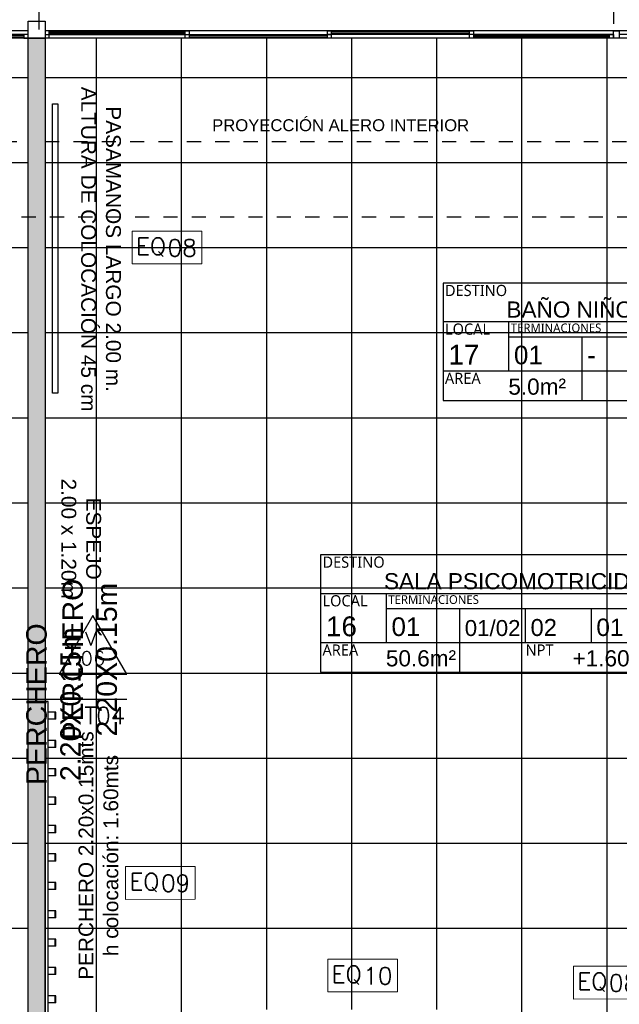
# Model space of a CAD drawing. Header units: metres. Extents: x -4243 to 4656, y 1445 to 4258.
# Tile 26 of 42: x 4487.58 to 4491.81, y 1575.73 to 1582.67. Entities that reach past the tile are written whole.
import ezdxf
from ezdxf.enums import TextEntityAlignment as Align

# ---------------------------------------------------------------- set-up
doc = ezdxf.new("R2010")
doc.units = ezdxf.units.M
doc.header["$LTSCALE"] = 0.3
for name, pattern in [('ACAD_ISO12W100', [21, 12, -3, 0, -3, 0, -3]), ('DASHDOT', [1, 0.5, -0.25, 0, -0.25]), ('RAYITAS', [0.375, 0.25, -0.125])]:
    doc.linetypes.add(name, pattern=pattern)
for name, color, linetype in [('0 notas JP', 4, 'Continuous'), ('A ALUMINIO', 4, 'Continuous'), ('A EQUIPAMIENTO', 4, 'Continuous'), ('A HATCH TABIQUE', 254, 'Continuous'), ('A HERRERÍA', 4, 'Continuous'), ('A MURO VISTO', 2, 'Continuous'), ('A PAVIMENTO', 253, 'Continuous'), ('A PROYEECIÓN CUBIERTA', 242, 'Continuous'), ('A TABIQUE', 2, 'Continuous'), ('TXT', 3, 'Continuous'), ('TXT 1.100', 3, 'Continuous'), ('TXT PLANILLAS', 3, 'Continuous'), ('TXT TERMINACIONES', 3, 'Continuous')]:
    doc.layers.add(name, color=color, linetype=linetype)
doc.styles.add('arial', font='arial.ttf')
doc.styles.add('atributo', font='romans.shx', dxfattribs={"height": 0.12})
doc.styles.add('ROMANS', font='romans', dxfattribs={"height": 2})
doc.styles.get("Standard").update_dxf_attribs({"font": 'arial.ttf'})
doc.styles.add('Tahoma', font='tahoma.ttf')
doc.styles.add('TXT-100-S', font='l_10646.ttf')
doc.styles.add('TXT-ANOT', font='arial.ttf')
pattern_1 = [(180, (4432.9265, 1437.6616), (-4e-16, -0.6), []), (270, (4432.9265, 1437.6616), (0.6, -4e-16), [])]

# ---------------------------------------------------------------- blocks, each defined once
blk = doc.blocks.new('A02')
for p, q in [((-3.9799, 0), (0, 0)), ((-3.9799, -0.05), (0, -0.05)), ((-0.885, -0.05), (-0.885, -0.05))]:
    blk.add_line(p, q)
at = {"color": 8}
for p, q in [((-2.9558, -0.0073), (-3.9499, -0.0073)), ((-2.9558, -0.0173), (-3.9499, -0.0173)), ((-1.9316, -0.0323), (-2.9258, -0.0323)), ((-1.9316, -0.0423), (-2.9258, -0.0423)), ((-0.965, -0.0323), (-1.86, -0.0323)), ((-0.965, -0.0423), (-1.86, -0.0423)), ((-0.04, -0.0073), (-0.935, -0.0073)), ((-0.04, -0.0173), (-0.935, -0.0173))]:
    blk.add_line(p, q, dxfattribs=at)
at = {"linetype": 'ByBlock'}
for p, q in [((-3.9499, -0.025), (-1.9, -0.025)), ((-1.86, -0.025), (-0.04, -0.025))]:
    blk.add_line(p, q, dxfattribs=at)
for points in [[(-3.9499, -0.025), (-3.9499, 0), (-3.9799, 0), (-3.9799, -0.025)], [(-2.9258, -0.05), (-2.9258, 0), (-2.9558, 0), (-2.9558, -0.05)], [(-1.9, 0), (-1.9, -0.05), (-1.93, -0.05), (-1.93, 0)], [(-1.86, 0), (-1.9, 0), (-1.9, -0.05), (-1.86, -0.05)], [(-0.935, -0.05), (-0.935, 0), (-0.965, 0), (-0.965, -0.05)], [(0, 0), (-0.04, 0), (-0.04, -0.05), (0, -0.05)]]:
    blk.add_lwpolyline(points, close=True, dxfattribs=at)
blk = doc.blocks.new('LOCAL_PLANTA')
for p, q in [((0, 0.6345), (2.74, 0.6345)), ((0.5306, 0.2383), (0.5306, 0.6345)), ((0.5306, 0.5119), (2.74, 0.5119)), ((1.1204, 0), (1.1204, 0.5119)), ((1.6504, 0.2383), (1.6504, 0.5119)), ((2.1804, 0.2383), (2.1804, 0.5119)), ((0, 0.2383), (2.74, 0.2383))]:
    blk.add_line(p, q)
blk.add_lwpolyline([(0, 0), (2.74, 0), (2.74, 0.9456), (0, 0.9456)], close=True)
at = {"width": 1.204722, "attachment_point": 1, "style": 'TXT-100-S'}
for s, insert, char_height in [('DESTINO', (0.015, 0.9306), 0.09), ('LOCAL', (0.015, 0.6195), 0.09), ('TERMINACIONES', (0.5456, 0.6195), 0.07), ('AREA', (0.015, 0.2233), 0.09), ('NPT', (1.6504, 0.2233), 0.09)]:
    blk.add_mtext(s, dxfattribs=dict(at, insert=insert, char_height=char_height))
at = {"style": 'arial'}
for tag, p, height in [('DESTINO', (0.5102, 0.6672), 0.16), ('NºLOCAL', (0.0436, 0.2889), 0.16), ('PISO', (0.5706, 0.291), 0.15), ('ZOC', (1.1604, 0.291), 0.15), ('PARED', (1.6904, 0.291), 0.14), ('TECHO', (2.2204, 0.291), 0.14), ('AREA', (0.5256, 0.0465), 0.15), ('NPT', (2.0286, 0.0465), 0.15)]:
    blk.add_attdef(tag, p, '', height=height, dxfattribs=at)
blk = doc.blocks.new('equipamiento')
at = {"lineweight": 0}
blk.add_lwpolyline([(2005.1724, 1488.5092), (2005.1724, 1488.2778), (2005.6633, 1488.2783), (2005.6633, 1488.5092)], close=True, dxfattribs=at)
at = {"lineweight": 0, "insert": (2005.1995, 1488.462), "char_height": 0.12, "attachment_point": 1}
blk.add_mtext_dynamic_manual_height_columns('{\\Fromans|c0;EQ}', width=0.097626, gutter_width=7.5, heights=[0], dxfattribs=at)
blk = doc.blocks.new('equipamiento.')
blk.add_blockref('equipamiento', (0, 0))
at = {"style": 'atributo'}
blk.add_attdef('00', (2005.4221, 1488.3312), '', height=0.12, dxfattribs=at)
blk = doc.blocks.new('*U516')
at = {"linetype": 'DASHDOT'}
blk.add_line((0, -7.94), (0, -1640.17), dxfattribs=at)
at = {"style": 'Tahoma', "flags": 8}
for tag, p in [('NOMBRE_DE_CORTE_1', (0, 0)), ('NOMBRE_DE_CORTE_2', (0, -1648.11))]:
    blk.add_attdef(tag, text='', height=4, dxfattribs=at).set_placement(p, align=Align.BOTTOM_CENTER)
for tag, p in [('NUMERO_DE_PAGINA_1', (0, -1.59)), ('NUMERO_DE_PAGINA_2', (0, -1649.7))]:
    blk.add_attdef(tag, text='', height=3, dxfattribs=at).set_placement(p, align=Align.TOP_CENTER)
blk = doc.blocks.new('TIPO_MURO')
at = {"linetype": 'Continuous'}
blk.add_line((-1.1606, 0), (0, 0), dxfattribs=at)
at = {"style": 'ROMANS', "oblique": 0.17453}
blk.add_attdef('M00', text='', height=0.15, dxfattribs=at).set_placement((-0.6056, 0.2203), align=Align.TOP_LEFT)
blk = doc.blocks.new('A$C4CB05E78')
at = {"layer": 'TXT PLANILLAS'}
ref = blk.add_blockref('TIPO_MURO', (14.0092, 5.0737), dxfattribs=dict(at, xscale=-0.8, yscale=0.8, zscale=0.8, rotation=180))
ref.add_attrib('M00', 'T04', dxfattribs={"layer": '0', "height": 0.12, "style": 'ROMANS', "oblique": 0.17453}).set_placement((13.9978, 5.0175), align=Align.TOP_RIGHT)
blk = doc.blocks.new('*U521')
blk.add_lwpolyline([(-0.368, -0.197), (0.366, -0.197), (-0.001, 0.439)], close=True)
at = {"style": 'ROMANS', "width": 1.1}
blk.add_text('V', height=0.15, dxfattribs=at).set_placement((-0.088, 0.112))
at = {"color": 0, "linetype": 'ByBlock', "style": 'ROMANS', "width": 1.05}
blk.add_attdef('NRO', text='', height=0.15, dxfattribs=at).set_placement((0, -0.027), align=Align.MIDDLE)
blk = doc.blocks.new('Perchero 2.20')
for p, q in [((3046.6035, 1813.781), (3046.5816, 1813.781)), ((3046.6036, 1813.7809), (3046.6036, 1811.581)), ((3046.6566, 1813.706), (3046.6036, 1813.706)), ((3046.6536, 1813.706), (3046.6536, 1813.656)), ((3046.6566, 1813.706), (3046.6566, 1813.656)), ((3046.6566, 1813.656), (3046.6036, 1813.656)), ((3046.6566, 1813.506), (3046.6036, 1813.506)), ((3046.6536, 1813.506), (3046.6536, 1813.456)), ((3046.6566, 1813.506), (3046.6566, 1813.456)), ((3046.6566, 1813.456), (3046.6036, 1813.456)), ((3046.6566, 1813.306), (3046.6036, 1813.306)), ((3046.6536, 1813.306), (3046.6536, 1813.256)), ((3046.6566, 1813.306), (3046.6566, 1813.256)), ((3046.6566, 1813.256), (3046.6036, 1813.256)), ((3046.6566, 1813.106), (3046.6036, 1813.106)), ((3046.6536, 1813.106), (3046.6536, 1813.056)), ((3046.6566, 1813.106), (3046.6566, 1813.056)), ((3046.6566, 1813.056), (3046.6036, 1813.056)), ((3046.6566, 1812.906), (3046.6036, 1812.906)), ((3046.6536, 1812.906), (3046.6536, 1812.856)), ((3046.6566, 1812.906), (3046.6566, 1812.856)), ((3046.6566, 1812.856), (3046.6036, 1812.856)), ((3046.6566, 1812.706), (3046.6036, 1812.706)), ((3046.6566, 1812.656), (3046.6036, 1812.656)), ((3046.6536, 1812.706), (3046.6536, 1812.656)), ((3046.6566, 1812.706), (3046.6566, 1812.656)), ((3046.6566, 1812.506), (3046.6036, 1812.506)), ((3046.6566, 1812.456), (3046.6036, 1812.456)), ((3046.6536, 1812.506), (3046.6536, 1812.456)), ((3046.6566, 1812.506), (3046.6566, 1812.456)), ((3046.6566, 1812.306), (3046.6036, 1812.306)), ((3046.6536, 1812.306), (3046.6536, 1812.256)), ((3046.6566, 1812.306), (3046.6566, 1812.256)), ((3046.6566, 1812.256), (3046.6036, 1812.256)), ((3046.6566, 1812.106), (3046.6036, 1812.106)), ((3046.6536, 1812.106), (3046.6536, 1812.056)), ((3046.6566, 1812.106), (3046.6566, 1812.056)), ((3046.6566, 1812.056), (3046.6036, 1812.056)), ((3046.6566, 1811.906), (3046.6036, 1811.906)), ((3046.6536, 1811.906), (3046.6536, 1811.856)), ((3046.6566, 1811.906), (3046.6566, 1811.856)), ((3046.6566, 1811.856), (3046.6036, 1811.856)), ((3046.6566, 1811.706), (3046.6036, 1811.706)), ((3046.6536, 1811.706), (3046.6536, 1811.656)), ((3046.6566, 1811.706), (3046.6566, 1811.656)), ((3046.6566, 1811.656), (3046.6036, 1811.656)), ((3046.6036, 1811.581), (3046.5816, 1811.581))]:
    blk.add_line(p, q)
blk.add_lwpolyline([(3046.5816, 1813.781), (3046.5816, 1811.581)])

msp = doc.modelspace()

# ---------------------------------------------------------------- hatches: boundary and pattern name
at = {"layer": 'A HATCH TABIQUE'}
h = msp.add_hatch(color=256, dxfattribs=at)
h.dxf.hatch_style = 1
h.paths.add_polyline_path([(4487.64343, 1582.53922), (4487.76353, 1582.53922), (4487.76353, 1574.88922), (4487.64343, 1574.88922)])
at = {"layer": 'A PAVIMENTO'}
h = msp.add_hatch(dxfattribs=at)
h.set_pattern_fill('_USER', color=256, scale=0.6, angle=900, double=1, pattern_type=0)
h.set_pattern_definition(pattern_1)
h.paths.add_polyline_path([(4487.64343, 1582.53922), (4487.6436, 1575.18923), (4484.9636, 1575.18923), (4484.96359, 1574.98921), (4483.66365, 1574.98922), (4483.66353, 1582.53922)])
h = msp.add_hatch(dxfattribs=at)
h.set_pattern_fill('_USER', color=256, scale=0.6, angle=900, double=1, pattern_type=0)
h.set_pattern_definition(pattern_1)
h.paths.add_polyline_path([(4493.67427, 1582.53922), (4493.67429, 1578.44207), (4495.79429, 1578.44207), (4495.79429, 1575.18922), (4490.84349, 1575.18921), (4490.84349, 1575.68921), (4489.06353, 1575.68921), (4489.06353, 1574.98922), (4487.76353, 1574.98922), (4487.76353, 1582.53921)])

# ---------------------------------------------------------------- linework, layer by layer
at = {"layer": 'A ALUMINIO'}
for p, q in [((4487.76343, 1582.58922), (4487.76343, 1582.56422)), ((4493.67425, 1582.58922), (4487.76343, 1582.58922)), ((4487.79335, 1582.53922), (4487.79335, 1582.58922)), ((4493.67425, 1582.53922), (4487.76343, 1582.53922)), ((4489.75494, 1582.56422), (4489.78205, 1582.56422)), ((4489.78205, 1582.56422), (4489.75494, 1582.56422))]:
    msp.add_line(p, q, dxfattribs=at)
at = {"layer": 'A ALUMINIO', "color": 252}
for p, q in [((4488.75096, 1582.5815), (4487.79335, 1582.5815)), ((4490.75602, 1582.58193), (4489.78205, 1582.58192)), ((4488.75096, 1582.5715), (4487.79335, 1582.57149)), ((4488.78096, 1582.5565), (4489.75494, 1582.55652)), ((4488.78096, 1582.5465), (4489.75494, 1582.54652)), ((4490.75602, 1582.57193), (4489.78205, 1582.57192)), ((4490.78602, 1582.55693), (4491.74363, 1582.55694)), ((4490.78602, 1582.54694), (4491.74363, 1582.54694))]:
    msp.add_line(p, q, dxfattribs=at)
at = {"layer": 'A ALUMINIO', "linetype": 'ByBlock'}
for p, q in [((4487.76343, 1582.56422), (4489.75494, 1582.56421)), ((4491.77355, 1582.56421), (4489.78205, 1582.56422)), ((4493.63428, 1582.56421), (4491.81355, 1582.56421))]:
    msp.add_line(p, q, dxfattribs=at)
at = {"layer": 'A ALUMINIO'}
for points in [[(4487.64343, 1582.65922), (4487.76343, 1582.65922), (4487.76343, 1582.53922), (4487.64343, 1582.53922)], [(4488.75096, 1582.58922), (4488.78096, 1582.58922), (4488.78096, 1582.53922), (4488.75096, 1582.53922)], [(4489.75494, 1582.58922), (4489.78205, 1582.58922), (4489.78205, 1582.53922), (4489.75494, 1582.53922)], [(4490.75602, 1582.58922), (4490.78602, 1582.58922), (4490.78602, 1582.53922), (4490.75602, 1582.53922)], [(4491.74363, 1582.56421), (4491.77355, 1582.56421), (4491.77355, 1582.53922), (4491.74363, 1582.53922)]]:
    msp.add_lwpolyline(points, close=True, dxfattribs=at)
at = {"layer": 'A ALUMINIO', "linetype": 'ByBlock'}
msp.add_lwpolyline([(4491.81355, 1582.53922), (4491.77355, 1582.53922), (4491.77355, 1582.58922), (4491.81355, 1582.58922)], close=True, dxfattribs=at)
at = {"layer": 'A EQUIPAMIENTO'}
msp.add_lwpolyline([(4487.85304, 1580.03611), (4487.81718, 1580.03611), (4487.81718, 1582.07581), (4487.85304, 1582.07581)], close=True, dxfattribs=at)
at = {"layer": 'A MURO VISTO', "linetype": 'RAYITAS'}
msp.add_lwpolyline([(4485.56365, 1582.53922), (4485.56365, 1583.33921), (4491.77355, 1583.33921), (4491.77355, 1582.53949)], dxfattribs=at)
at = {"layer": 'A PROYEECIÓN CUBIERTA', "linetype": 'RAYITAS'}
for p, q in [((4483.66353, 1581.80953), (4487.64353, 1581.80953)), ((4487.76353, 1581.80953), (4493.67429, 1581.80953))]:
    msp.add_line(p, q, dxfattribs=at)
at = {"layer": 'A TABIQUE'}
msp.add_lwpolyline([(4487.64343, 1582.53922), (4487.76353, 1582.53922), (4487.76353, 1574.88922), (4487.64343, 1574.88922)], close=True, dxfattribs=at)
at = {"layer": 'TXT'}
msp.add_line((4487.72161, 1582.59957), (4487.72161, 1582.74899), dxfattribs=at)

# ---------------------------------------------------------------- block references
at = {"layer": '0 notas JP', "linetype": 'ACAD_ISO12W100', "xscale": -0.035, "yscale": 0.035, "zscale": 0.035, "rotation": 90}
msp.add_blockref('*U516', (4446.72019, 1581.27924), dxfattribs=at)
at = {"layer": 'A ALUMINIO', "color": 6, "rotation": 180}
msp.add_blockref('A02', (4483.66353, 1582.53922), dxfattribs=at)
at = {"layer": 'A EQUIPAMIENTO', "xscale": -1, "rotation": 180}
msp.add_blockref('Perchero 2.20', (1441.18183, 3389.442), dxfattribs=at)
at = {"layer": 'A HERRERÍA'}
msp.add_blockref('A$C4CB05E78', (4474.33197, 1572.80412), dxfattribs=at)
at = {"layer": 'TXT PLANILLAS'}
ref = msp.add_blockref('equipamiento.', (2483.20583, 92.66839), dxfattribs=at)
ref.add_attrib('00', '08', (4488.6279, 1580.99959), dxfattribs={"height": 0.12, "rotation": 360, "style": 'atributo'})
at = {"layer": 'TXT PLANILLAS', "extrusion": (0, 0, -1)}
ref = msp.add_blockref('*U521', (-4488.10128, 1578.18311), dxfattribs=dict(at, xscale=-0.65, yscale=0.65, zscale=-0.65))
ref.add_attrib('NRO', '06', dxfattribs={"layer": '0', "color": 0, "linetype": 'ByBlock', "ltscale": 0.5, "height": 0.0975, "rotation": 180, "style": 'ROMANS', "text_generation_flag": 6, "width": 1.05}).set_placement((4488.10128, 1578.16551), align=Align.MIDDLE)
at = {"layer": 'TXT PLANILLAS'}
ref = msp.add_blockref('equipamiento.', (2483.15951, 88.18844), dxfattribs=at)
ref.add_attrib('00', '09', (4488.58158, 1576.51964), dxfattribs={"height": 0.12, "rotation": 360, "style": 'atributo'})
ref = msp.add_blockref('equipamiento.', (2484.5857, 87.53545), dxfattribs=at)
ref.add_attrib('00', '10', (4490.00777, 1575.86666), dxfattribs={"height": 0.12, "rotation": 360, "style": 'atributo'})
ref = msp.add_blockref('equipamiento.', (2486.31822, 87.48541), dxfattribs=at)
ref.add_attrib('00', '08', (4491.74029, 1575.81662), dxfattribs={"height": 0.12, "rotation": 360, "style": 'atributo'})
at = {"layer": 'TXT TERMINACIONES', "extrusion": (0, 0, -1)}
ref = msp.add_blockref('LOCAL_PLANTA', (-4490.57063, 1579.98363), dxfattribs=dict(at, xscale=-0.8759099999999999, yscale=0.8759099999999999, zscale=-0.8759099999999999))
ref.add_attrib('NPT', '+1.60', (4492.34746, 1580.02436), dxfattribs={"layer": '0', "ltscale": 0.5, "height": 0.113868, "rotation": 180, "style": 'arial', "text_generation_flag": 6})
ref.add_attrib('AREA', '5.0m²', (4491.03097, 1580.02436), dxfattribs={"layer": '0', "ltscale": 0.5, "height": 0.113868, "rotation": 180, "style": 'arial', "text_generation_flag": 6})
ref.add_attrib('TECHO', '02', (4492.51547, 1580.23857), dxfattribs={"layer": '0', "ltscale": 0.5, "height": 0.122627, "rotation": 180, "style": 'arial', "text_generation_flag": 6})
ref.add_attrib('PARED', '01/02', (4492.05124, 1580.23857), dxfattribs={"layer": '0', "ltscale": 0.5, "height": 0.119861, "rotation": 180, "style": 'arial', "text_generation_flag": 6})
ref.add_attrib('PISO', '01', (4491.0704, 1580.23857), dxfattribs={"layer": '0', "ltscale": 0.5, "height": 0.131386, "rotation": 180, "style": 'arial', "text_generation_flag": 6})
ref.add_attrib('ZOC', '-', (4491.587, 1580.23857), dxfattribs={"layer": '0', "ltscale": 0.5, "height": 0.13139, "rotation": 180, "style": 'arial', "text_generation_flag": 6})
ref.add_attrib('NºLOCAL', '17', (4490.60879, 1580.23671), dxfattribs={"layer": '0', "color": 0, "ltscale": 0.5, "height": 0.140146, "rotation": 180, "style": 'arial', "text_generation_flag": 6})
ref.add_attrib('DESTINO', 'BAÑO NIÑOS III', (4491.01752, 1580.56802), dxfattribs={"layer": '0', "ltscale": 0.5, "height": 0.1138683, "rotation": 180, "style": 'arial', "text_generation_flag": 6})
ref = msp.add_blockref('LOCAL_PLANTA', (-4489.70687, 1578.06809), dxfattribs=dict(at, xscale=-0.8759099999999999, yscale=0.8759099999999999, zscale=-0.8759099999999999))
ref.add_attrib('NPT', '+1.60', (4491.4837, 1578.10882), dxfattribs={"layer": '0', "ltscale": 0.5, "height": 0.113868, "rotation": 180, "style": 'arial', "text_generation_flag": 6})
ref.add_attrib('AREA', '50.6m²', (4490.16721, 1578.10882), dxfattribs={"layer": '0', "ltscale": 0.5, "height": 0.113868, "rotation": 180, "style": 'arial', "text_generation_flag": 6})
ref.add_attrib('TECHO', '01', (4491.6517, 1578.32302), dxfattribs={"layer": '0', "ltscale": 0.5, "height": 0.122627, "rotation": 180, "style": 'arial', "text_generation_flag": 6})
ref.add_attrib('PARED', '02', (4491.18747, 1578.32302), dxfattribs={"layer": '0', "ltscale": 0.5, "height": 0.119861, "rotation": 180, "style": 'arial', "text_generation_flag": 6})
ref.add_attrib('PISO', '01', (4490.20664, 1578.32302), dxfattribs={"layer": '0', "ltscale": 0.5, "height": 0.131386, "rotation": 180, "style": 'arial', "text_generation_flag": 6})
ref.add_attrib('ZOC', '01/02', (4490.72324, 1578.32302), dxfattribs={"layer": '0', "ltscale": 0.5, "height": 0.112617, "rotation": 180, "style": 'arial', "text_generation_flag": 6})
ref.add_attrib('NºLOCAL', '16', (4489.74503, 1578.32117), dxfattribs={"layer": '0', "color": 0, "ltscale": 0.5, "height": 0.140146, "rotation": 180, "style": 'arial', "text_generation_flag": 6})
ref.add_attrib('DESTINO', 'SALA PSICOMOTRICIDAD', (4490.15376, 1578.65247), dxfattribs={"layer": '0', "ltscale": 0.5, "height": 0.1138683, "rotation": 180, "style": 'arial', "text_generation_flag": 6})

# ---------------------------------------------------------------- texts
at = {"layer": 'TXT 1.100', "ltscale": 0.3, "char_height": 0.18, "width": 0.7019631, "attachment_point": 5, "rotation": 90, "style": 'TXT-ANOT'}
for insert in [(4488.07927, 1578.15711), (4487.82397, 1577.84218)]:
    msp.add_mtext('{\\H0.8x;PERCHERO 2.20X0.15m}', dxfattribs=dict(at, insert=insert))
at = {"layer": 'TXT TERMINACIONES', "char_height": 0.105, "width": 2.9745119, "attachment_point": 5, "style": 'TXT-ANOT'}
for s, insert, rotation in [('PASAMANOS LARGO 2.00 m.\\PALTURA DE COLOCACIÓN 45 cm', (4488.15753, 1581.05109), 270), ('ESPEJO \\P2.00 x 1.20m', (4488.01791, 1579.00918), 270), ('PERCHERO 2.20x0.15mts\\Ph colocación: 1.60mts', (4488.14049, 1576.77525), 90)]:
    msp.add_mtext(s, dxfattribs=dict(at, insert=insert, rotation=rotation))
at = {"layer": 'TXT TERMINACIONES', "insert": (4489.84827, 1581.92391), "char_height": 0.105, "attachment_point": 5, "style": 'TXT-ANOT'}
msp.add_mtext_dynamic_manual_height_columns('{\\H0.8x;PROYECCIÓN ALERO INTERIOR}', width=2.9745119, gutter_width=0.000625, heights=[0], dxfattribs=at)

doc.saveas('drawing.dxf')
